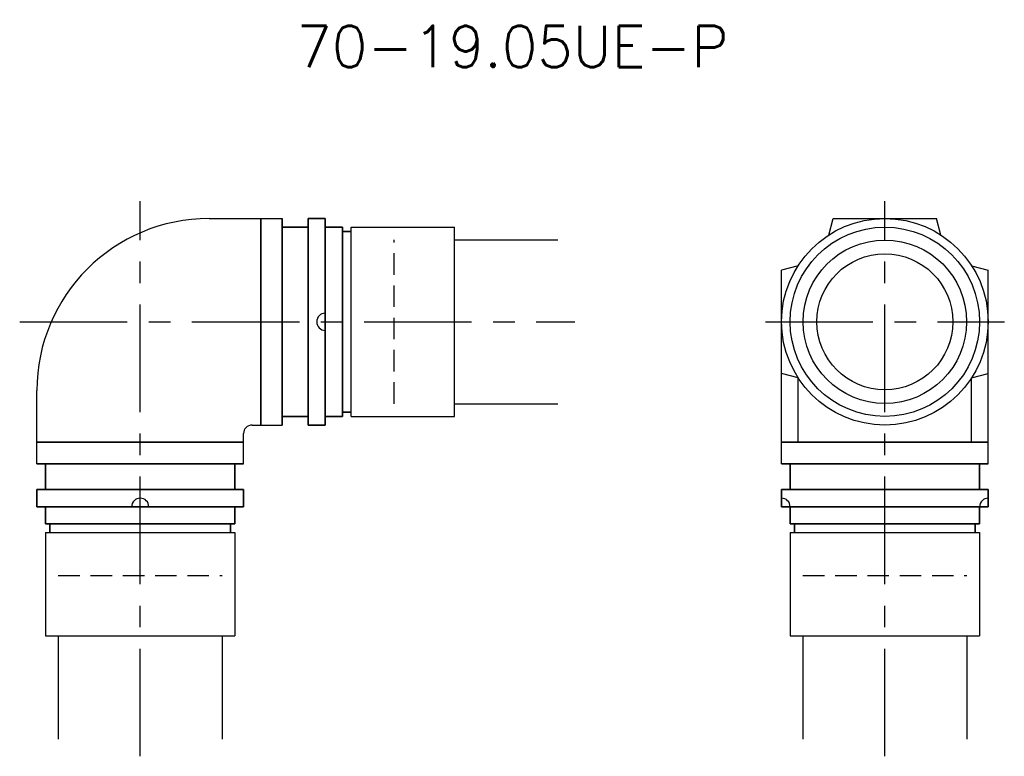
# Model space of a CAD drawing. Header units: millimetres. Extents: x 100 to 214, y 49 to 135.
import ezdxf
from ezdxf.enums import TextEntityAlignment as Align

# ---------------------------------------------------------------- set-up
doc = ezdxf.new("R2010")
doc.units = ezdxf.units.MM
doc.header["$LTSCALE"] = 10
doc.linetypes.add('CENTER', pattern=[2, 1.25, -0.25, 0.25, -0.25])
doc.linetypes.add('HIDDEN', pattern=[0.375, 0.25, -0.125])
doc.layers.get('0').update_dxf_attribs({"linetype": 'CONTINUOUS'})
for name, color, linetype in [('HOJO', 4, 'CONTINUOUS'), ('L-CENTER', 1, 'CENTER'), ('L-HIDDEN', 3, 'HIDDEN')]:
    doc.layers.add(name, color=color, linetype=linetype)
doc.styles.add('BIGFONT', font='txt', dxfattribs={"bigfont": 'bigfont'})

msp = doc.modelspace()

# ---------------------------------------------------------------- linework, layer by layer
for p, q in [((121.5, 112), (130, 112)), ((138, 111), (150, 111)), ((138, 89), (138, 111)), ((150, 89), (150, 111)), ((193.48, 110.08), (194, 112)), ((194, 112), (206, 112)), ((206.52, 110.08), (206, 112)), ((189.92, 106.52), (188, 106)), ((210.08, 106.52), (212, 106)), ((188, 83.5), (188, 106)), ((212, 83.5), (212, 106)), ((189.92, 93.48), (188, 94)), ((210.08, 93.48), (212, 94)), ((189.92, 86), (189.92, 93.48)), ((210.08, 86), (210.08, 93.48)), ((101.5, 83.5), (101.5, 92)), ((138, 89), (150, 89)), ((125.5, 83.5), (125.5, 87)), ((126.5, 88), (130, 88)), ((102.5, 75.5), (124.5, 75.5)), ((102.5, 75.5), (102.5, 63.5)), ((124.5, 75.5), (124.5, 63.5)), ((189, 75.5), (211, 75.5)), ((189, 75.5), (189, 63.5)), ((211, 75.5), (211, 63.5)), ((102.5, 63.5), (124.5, 63.5)), ((189, 63.5), (211, 63.5))]:
    msp.add_line(p, q)
at = {"lineweight": 35, "ltscale": 5}
for p, q in [((127.5, 88), (127.5, 112)), ((130, 88), (130, 112)), ((133, 88), (133, 112)), ((135, 88), (135, 112)), ((101.5, 86), (125.5, 86)), ((188, 86), (212, 86)), ((101.5, 83.5), (125.5, 83.5)), ((188, 83.5), (212, 83.5)), ((101.5, 80.5), (125.5, 80.5)), ((188, 80.5), (212, 80.5)), ((101.5, 78.5), (125.5, 78.5)), ((188, 78.5), (212, 78.5))]:
    msp.add_line(p, q, dxfattribs=at)
at = {"lineweight": 35}
for p, q in [((130, 111), (133, 111)), ((133, 112), (135, 112)), ((135, 111), (137, 111)), ((137, 89), (137, 111)), ((138, 110.5), (137, 110.5)), ((138, 89.5), (137, 89.5)), ((130, 89), (133, 89)), ((135, 89), (137, 89)), ((133, 88), (135, 88)), ((102.5, 83.5), (102.5, 80.5)), ((124.5, 83.5), (124.5, 80.5)), ((189, 83.5), (189, 80.5)), ((211, 83.5), (211, 80.5)), ((101.5, 80.5), (101.5, 78.5)), ((125.5, 80.5), (125.5, 78.5)), ((188, 80.5), (188, 78.5)), ((188, 80.5), (188, 78.5)), ((212, 80.5), (212, 78.5)), ((102.5, 78.5), (102.5, 76.5)), ((124.5, 78.5), (124.5, 76.5)), ((189, 78.5), (189, 76.5)), ((211, 78.5), (211, 76.5)), ((102.5, 76.5), (124.5, 76.5)), ((103, 75.5), (103, 76.5)), ((124, 75.5), (124, 76.5)), ((189, 76.5), (211, 76.5)), ((189.5, 75.5), (189.5, 76.5)), ((210.5, 75.5), (210.5, 76.5))]:
    msp.add_line(p, q, dxfattribs=at)
for radius in [12, 11, 9.5, 7.9]:
    msp.add_circle((200, 100), radius)
for centre, radius, start, end in [((121.5, 92), 20, 90, 180), ((135, 100), 1, 90, 270), ((126.5, 87), 1, 90, 180), ((113.5, 78.5), 1, 0, 180), ((188, 78.5), 1, 0, 90), ((212, 78.5), 1, 90, 180)]:
    msp.add_arc(centre, radius, start, end)
at = {"layer": 'HOJO'}
for p, q in [((150, 109.52), (162, 109.52)), ((150, 90.47), (162, 90.47)), ((103.98, 63.5), (103.98, 51.5)), ((123.03, 63.5), (123.03, 51.5)), ((190.48, 63.5), (190.48, 51.5)), ((209.53, 63.5), (209.53, 51.5))]:
    msp.add_line(p, q, dxfattribs=at)
at = {"layer": 'L-CENTER'}
for p, q in [((113.5, 49.5), (113.5, 114)), ((200, 49.5), (200, 114)), ((99.5, 100), (164, 100)), ((186.12, 100), (213.88, 100))]:
    msp.add_line(p, q, dxfattribs=at)
at = {"layer": 'L-HIDDEN'}
for p, q in [((143, 90.47), (143, 109.52)), ((103.98, 70.5), (123.03, 70.5)), ((190.48, 70.5), (209.53, 70.5))]:
    msp.add_line(p, q, dxfattribs=at)

# ---------------------------------------------------------------- texts
at = {"layer": 'HOJO', "style": 'BIGFONT'}
msp.add_text('70-19.05UE-P', height=4.8, dxfattribs=at).set_placement((156.75, 132), align=Align.MIDDLE)

doc.saveas('drawing.dxf')
